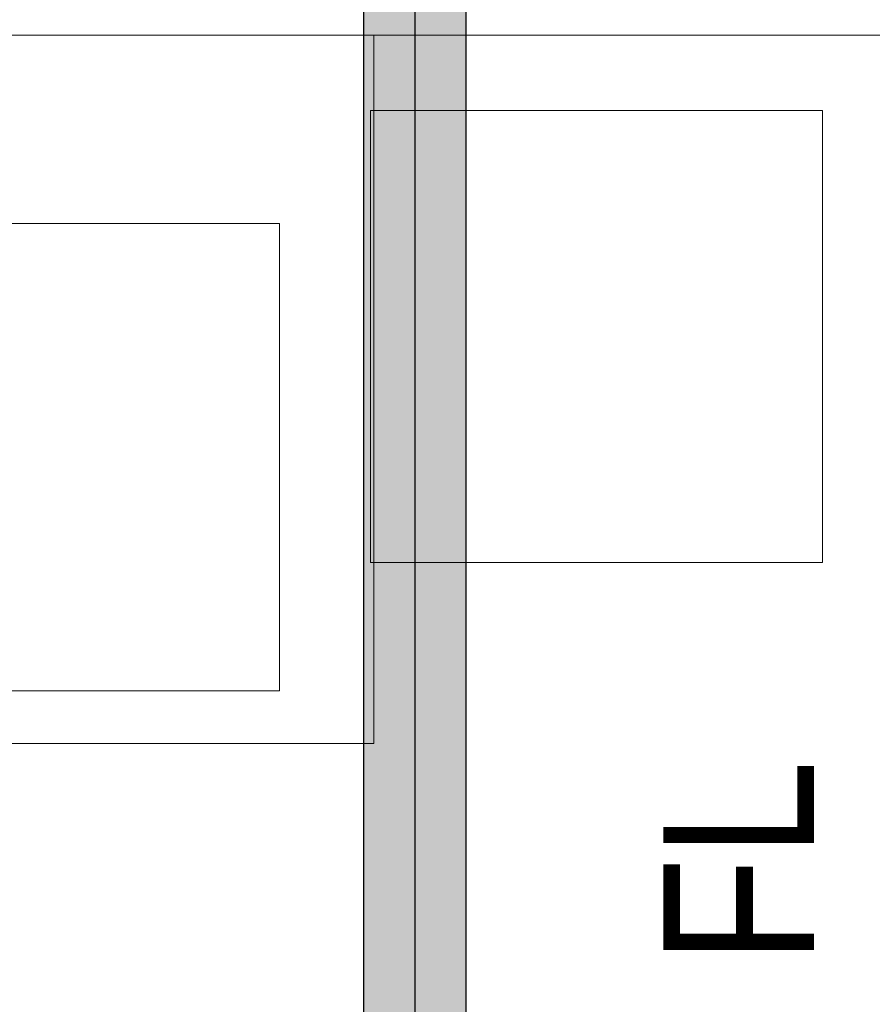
# Model space of a CAD drawing. Extents: x -132 to 668, y -61 to 533.
# Tile 50 of 256: x 88 to 99, y 108 to 121. Entities that reach past the tile are written whole.
import ezdxf
from ezdxf.lldxf.tags import DXFTag

# ---------------------------------------------------------------- set-up
doc = ezdxf.new("R2010")
doc.units = 0
doc.layers.get('0').update_dxf_attribs({"lineweight": 5})
for name, color, linetype, lineweight in [('0-Shading', 7, 'Continuous', 5), ('5_EG-HLSE', 7, 'Continuous', 25), ('5_EG-NEU', 7, 'Continuous', 25), ('5_EG-WANDFLÄCHENMATERIAL', 7, 'Continuous', 25)]:
    doc.layers.add(name, color=color, linetype=linetype, lineweight=lineweight)
doc.layers.add('S_Kaltwasser-OG', color=7, linetype='Continuous', lineweight=25, true_color=0x005e00)
doc.styles.get("Standard").update_dxf_attribs({"font": 'arial.ttf'})
tags = doc.linetypes.add('ALL_S14', pattern=[0.002, 0.001, -0.001]).pattern_tags.tags
tags[6:7] = [DXFTag(74, 4), DXFTag(75, 0), DXFTag(340, '0'), DXFTag(46, 1.0), DXFTag(50, 0.0), DXFTag(44, 0.0), DXFTag(45, 0.0)]
tags[4:5] = [DXFTag(74, 4), DXFTag(75, 0), DXFTag(340, '0'), DXFTag(46, 1.0), DXFTag(50, 0.0), DXFTag(44, 0.0), DXFTag(45, 0.0)]

# ---------------------------------------------------------------- blocks, each defined once
blk = doc.blocks.new('Shading-A07AMLNE1N', base_point=(28.618, 123.824))
at = {"layer": '0-Shading', "color": 98, "true_color": 0x003b00}
for points in [[(92.502, 114.439), (92.411, 114.439), (92.502, 121.543)], [(92.411, 114.439), (92.502, 121.543), (92.411, 121.543)], [(93.771, 109.87), (93.679, 109.87), (93.771, 121.543)], [(93.679, 109.87), (93.771, 121.543), (93.679, 121.543)], [(92.502, 114.266), (92.502, 114.439), (92.411, 114.439)], [(92.411, 114.266), (92.502, 114.266), (92.411, 114.439)], [(92.411, 83.038), (92.502, 83.038), (92.411, 114.266)], [(92.502, 83.038), (92.411, 114.266), (92.502, 114.266)], [(93.771, 109.363), (93.771, 109.87), (93.679, 109.87)], [(93.679, 109.363), (93.771, 109.363), (93.679, 109.87)], [(93.679, 83.038), (93.771, 83.038), (93.679, 109.363)], [(93.771, 83.038), (93.679, 109.363), (93.771, 109.363)]]:
    blk.add_solid(points, dxfattribs=at)
at = {"layer": '0-Shading', "color": 98, "true_color": 0x005000}
for points in [[(92.751, 114.266), (92.502, 114.266), (92.751, 121.543)], [(92.502, 114.266), (92.751, 121.543), (92.502, 121.543)], [(93.679, 110.922), (93.431, 110.922), (93.679, 121.543)], [(93.431, 110.922), (93.679, 121.543), (93.431, 121.543)], [(92.751, 113.459), (92.751, 114.266), (92.502, 114.266)], [(92.502, 113.459), (92.751, 113.459), (92.502, 114.266)], [(92.502, 83.038), (92.751, 83.038), (92.502, 113.459)], [(92.751, 83.038), (92.502, 113.459), (92.751, 113.459)], [(93.679, 109.87), (93.679, 110.922), (93.431, 110.922)], [(93.431, 109.87), (93.679, 109.87), (93.431, 110.922)], [(93.431, 83.038), (93.679, 83.038), (93.431, 109.87)], [(93.679, 83.038), (93.431, 109.87), (93.679, 109.87)]]:
    blk.add_solid(points, dxfattribs=at)
at = {"layer": '0-Shading', "color": 98, "true_color": 0x005c00}
for points in [[(93.091, 113.459), (92.751, 113.459), (93.091, 121.543)], [(92.751, 113.459), (93.091, 121.543), (92.751, 121.543)], [(93.431, 112.235), (93.091, 112.235), (93.431, 121.543)], [(93.091, 112.235), (93.431, 121.543), (93.091, 121.543)], [(93.091, 112.235), (93.091, 113.459), (92.751, 113.459)], [(92.751, 112.235), (93.091, 112.235), (92.751, 113.459)], [(92.751, 83.038), (93.091, 83.038), (92.751, 112.235)], [(93.091, 83.038), (92.751, 112.235), (93.091, 112.235)], [(93.431, 110.922), (93.431, 112.235), (93.091, 112.235)], [(93.091, 110.922), (93.431, 110.922), (93.091, 112.235)], [(93.091, 83.038), (93.431, 83.038), (93.091, 110.922)], [(93.431, 83.038), (93.091, 110.922), (93.431, 110.922)]]:
    blk.add_solid(points, dxfattribs=at)
blk = doc.blocks.new('Referenz-A07AMLO71N', base_point=(-89.161, -60.051))
at = {"layer": '5_EG-HLSE', "color": 0, "lineweight": 13}
for p, q in [((92.548, 111.363), (92.548, 120.763)), ((82.926, 118.263), (91.293, 118.263)), ((91.293, 118.263), (91.293, 112.063)), ((91.293, 112.063), (82.926, 112.063)), ((81.671, 111.363), (92.548, 111.363))]:
    blk.add_line(p, q, dxfattribs=at)
at = {"layer": '5_EG-HLSE', "color": 0, "linetype": 'ALL_S14', "lineweight": 13, "ltscale": 0.13}
for p, q in [((92.502, 119.763), (98.502, 119.763)), ((92.502, 113.763), (92.502, 119.763)), ((98.502, 119.763), (98.502, 113.763)), ((98.502, 113.763), (92.502, 113.763))]:
    blk.add_line(p, q, dxfattribs=at)
at = {"layer": '5_EG-NEU', "color": 0, "lineweight": 13}
blk.add_line((73.296, 120.763), (100.923, 120.763), dxfattribs=at)
at = {"layer": '5_EG-WANDFLÄCHENMATERIAL', "color": 0, "lineweight": 18, "insert": (96.39, 108.433), "char_height": 2, "attachment_point": 1, "rotation": 90.0039}
blk.add_mtext('{\\W0.83;\\fArial;FL}', dxfattribs=at)
blk = doc.blocks.new('Sanpress INOX-A07AMLPB1N', base_point=(90.179, 83.038))
at = {"color": 0, "linetype": 'ByBlock', "lineweight": -2, "ltscale": 0.25}
blk.add_line((93.091, 122.563), (93.091, 83.038), dxfattribs=at)
blk = doc.blocks.new('Geometrie-A07AMLQB1N', base_point=(28.405, -26.429))
at = {"layer": 'S_Kaltwasser-OG'}
for p, q in [((92.411, 121.543), (92.411, 83.038)), ((93.771, 83.038), (93.771, 121.543))]:
    blk.add_line(p, q, dxfattribs=at)

msp = doc.modelspace()

# ---------------------------------------------------------------- block references
at = {"color": 251, "lineweight": 25, "ltscale": 0.25, "true_color": 0x585858}
msp.add_blockref('Referenz-A07AMLO71N', (-89.161, -60.051), dxfattribs=at)
msp.add_blockref('Shading-A07AMLNE1N', (28.618, 123.824))
at = {"linetype": 'Continuous', "ltscale": 0.13}
msp.add_blockref('Geometrie-A07AMLQB1N', (28.405, -26.429), dxfattribs=at)
at = {"layer": 'S_Kaltwasser-OG', "ltscale": 0.25}
msp.add_blockref('Sanpress INOX-A07AMLPB1N', (90.179, 83.038), dxfattribs=at)

doc.saveas('drawing.dxf')
